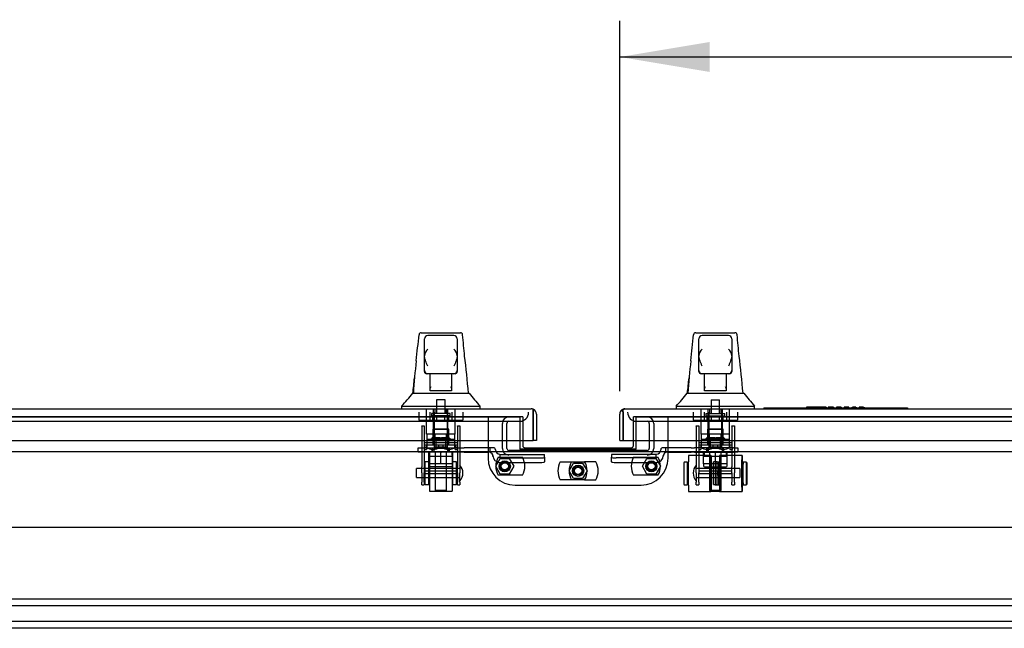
# Model space of a CAD drawing. Header units: inches. Extents: x 2 to 538, y -2 to 358.
# Tile 3 of 24: x 134 to 161, y 71 to 88. Entities that reach past the tile are written whole.
import ezdxf
from ezdxf.enums import TextEntityAlignment as Align
from ezdxf.lldxf.tags import DXFTag

# ---------------------------------------------------------------- set-up
doc = ezdxf.new("R2010")
doc.units = ezdxf.units.IN
doc.header["$MEASUREMENT"] = 0
for name, color, linetype in [('COM50570', 7, 'Continuous'), ('COM70096', 7, 'Continuous'), ('COM70108-4', 7, 'Continuous'), ('COM70219', 7, 'Continuous'), ('COM70738-2', 7, 'Continuous'), ('COM70838', 7, 'Continuous'), ('COM70839-4', 7, 'Continuous'), ('COM71153-4', 7, 'Continuous'), ('COM71154-4', 7, 'Continuous'), ('COM71156-4', 7, 'Continuous'), ('Default', 7, 'Continuous'), ('GSK86006', 7, 'Continuous'), ('HAN13064', 7, 'Continuous'), ('HAN13064_NUT', 7, 'Continuous'), ('HAN13064_SCREW', 7, 'Continuous'), ('HAN_NUT', 7, 'Continuous'), ('LAB20183', 7, 'Continuous'), ('NTS16540', 7, 'Continuous'), ('NTS18147', 7, 'Continuous'), ('ROL87452', 7, 'Continuous'), ('RVT17786', 7, 'Continuous'), ('RVT19000', 7, 'Continuous'), ('SCC180005', 7, 'Continuous'), ('SPC87322', 7, 'Continuous'), ('STD26265', 7, 'Continuous'), ('WAF25376', 7, 'Continuous'), ('WAM30038', 7, 'Continuous')]:
    doc.layers.add(name, color=color, linetype=linetype)
doc.styles.add('SEACAD_Times_New_Roman', font='times.ttf')
tags = doc.linetypes.add('CENTER2', pattern=[1.125, 0.75, -0.125, 0.125, -0.125]).pattern_tags.tags
tags[10:11] = [DXFTag(74, 4), DXFTag(75, 0), DXFTag(340, '0'), DXFTag(46, 0.0), DXFTag(50, 0.0), DXFTag(44, 0.0), DXFTag(45, 0.0)]
tags[8:9] = [DXFTag(74, 4), DXFTag(75, 0), DXFTag(340, '0'), DXFTag(46, 0.0), DXFTag(50, 0.0), DXFTag(44, 0.0), DXFTag(45, 0.0)]
tags[6:7] = [DXFTag(74, 4), DXFTag(75, 0), DXFTag(340, '0'), DXFTag(46, 0.0), DXFTag(50, 0.0), DXFTag(44, 0.0), DXFTag(45, 0.0)]
tags[4:5] = [DXFTag(74, 4), DXFTag(75, 0), DXFTag(340, '0'), DXFTag(46, 0.0), DXFTag(50, 0.0), DXFTag(44, 0.0), DXFTag(45, 0.0)]
tags = doc.linetypes.add('HIDDEN2', pattern=[0.1875, 0.125, -0.0625]).pattern_tags.tags
tags[6:7] = [DXFTag(74, 4), DXFTag(75, 0), DXFTag(340, '0'), DXFTag(46, 0.0), DXFTag(50, 0.0), DXFTag(44, 0.0), DXFTag(45, 0.0)]
tags[4:5] = [DXFTag(74, 4), DXFTag(75, 0), DXFTag(340, '0'), DXFTag(46, 0.0), DXFTag(50, 0.0), DXFTag(44, 0.0), DXFTag(45, 0.0)]
doc.dimstyles.new('HAMMOND_(STH_-_540x360)', dxfattribs={"dimtxt": 2, "dimasz": 2.5, "dimexe": 1, "dimexo": 1, "dimgap": 0.5, "dimtad": 0, "dimtih": 1, "dimtoh": 1, "dimzin": 0, "dimdsep": 46, "dimtxsty": 'SEACAD_Times_New_Roman', "dimblk1": '_SE_FILLED', "dimblk2": '_SE_FILLED', "dimsah": 1, "dimcen": 1, "dimadec": 0, "dimazin": 0, "dimtfac": 0.8, "dimtofl": 0, "dimtmove": 0, "dimatfit": 3, "dimfxl": 1, "dimtolj": 1, "dimtzin": 0, "dimarcsym": 0})

# ---------------------------------------------------------------- blocks, each defined once
blk = doc.blocks.new('SEANNOT_GROUP6')
at = {"layer": 'Default', "color": 7, "linetype": 'CENTER2'}
blk.add_line((115.461, 74.288), (183.472, 74.288), dxfattribs=at)
blk = doc.blocks.new('SE1')
at = {"layer": 'COM50570', "color": 7, "linetype": 'HIDDEN2'}
for p, q in [((182.965, 72.288), (115.965, 72.288)), ((182.965, 72.1), (115.965, 72.1)), ((182.965, 71.663), (115.965, 71.663)), ((182.965, 71.475), (115.965, 71.475))]:
    blk.add_line(p, q, dxfattribs=at)
at = {"layer": 'COM70096', "color": 7, "linetype": 'HIDDEN2'}
for p, q in [((146.966, 77.35), (146.966, 76.201)), ((147.929, 77.35), (147.849, 77.35)), ((147.929, 77.35), (147.929, 76.695)), ((151.083, 77.35), (151.003, 77.35)), ((151.003, 76.695), (151.003, 77.35)), ((151.966, 76.201), (151.966, 77.35)), ((147.716, 75.451), (151.216, 75.451))]:
    blk.add_line(p, q, dxfattribs=at)
at = {"layer": 'COM70096', "color": 7, "linetype": 'Continuous'}
for p, q in [((147.929, 76.695), (147.929, 76.553)), ((151.003, 76.553), (151.003, 76.695)), ((147.989, 76.493), (150.943, 76.493))]:
    blk.add_line(p, q, dxfattribs=at)
at = {"layer": 'COM70096', "color": 7, "linetype": 'HIDDEN2'}
for centre in [(147.429, 75.975), (151.503, 75.975), (149.466, 75.85)]:
    blk.add_circle(centre, 0.156, dxfattribs=at)
at = {"layer": 'COM70096', "color": 7, "linetype": 'Continuous'}
for centre, start, end in [((147.989, 76.553), 180, 270), ((150.943, 76.553), 270, 0)]:
    blk.add_arc(centre, 0.06, start, end, dxfattribs=at)
at = {"layer": 'COM70096', "color": 7, "linetype": 'HIDDEN2'}
for centre, start, end in [((147.716, 76.201), 180, 270), ((151.216, 76.201), 270, 0)]:
    blk.add_arc(centre, 0.75, start, end, dxfattribs=at)
at = {"layer": 'COM70108-4', "color": 7, "linetype": 'HIDDEN2'}
for p, q in [((147.849, 77.352), (114.81, 77.352)), ((147.849, 77.352), (147.849, 77.35)), ((151.083, 77.35), (151.083, 77.352)), ((184.123, 77.352), (151.083, 77.352)), ((147.849, 76.458), (147.849, 76.451)), ((147.849, 76.451), (151.083, 76.451)), ((151.083, 76.451), (151.083, 76.458))]:
    blk.add_line(p, q, dxfattribs=at)
at = {"layer": 'COM70219', "color": 7, "linetype": 'HIDDEN2'}
for p, q in [((115.03, 77.225), (147.59, 77.225)), ((147.59, 77.225), (147.84, 77.225)), ((151.093, 77.225), (151.343, 77.225)), ((151.343, 77.225), (183.903, 77.225))]:
    blk.add_line(p, q, dxfattribs=at)
for centre, start, end in [((147.84, 77.475), 270, 0), ((151.093, 77.475), 180, 270)]:
    blk.add_arc(centre, 0.25, start, end, dxfattribs=at)
at = {"layer": 'COM70738-2', "color": 7, "linetype": 'HIDDEN2'}
for p, q in [((147.362, 76.473), (147.362, 77.165)), ((147.487, 76.473), (147.487, 77.165)), ((147.84, 77.225), (147.929, 77.225)), ((151.003, 77.225), (151.093, 77.225)), ((151.445, 77.165), (151.445, 76.473)), ((151.57, 77.165), (151.57, 76.473)), ((151.385, 76.413), (147.547, 76.413))]:
    blk.add_line(p, q, dxfattribs=at)
for centre, radius, start, end in [((147.547, 77.165), 0.185, 90, 180), ((147.547, 77.165), 0.06, 90, 180), ((151.385, 77.165), 0.185, 0, 90), ((151.385, 77.165), 0.06, 0, 90), ((147.547, 76.473), 0.185, 180, 270), ((147.547, 76.473), 0.06, 180, 270), ((151.385, 76.473), 0.06, 270, 0), ((151.385, 76.473), 0.185, 270, 0)]:
    blk.add_arc(centre, radius, start, end, dxfattribs=at)
at = {"layer": 'COM70838', "color": 7, "linetype": 'HIDDEN2'}
for p, q in [((145.028, 76.368), (145.028, 76.493)), ((145.028, 76.493), (145.153, 76.493)), ((145.153, 76.368), (145.028, 76.368)), ((145.153, 76.493), (146.208, 76.493)), ((145.635, 76.368), (145.153, 76.368)), ((146.208, 76.368), (145.67, 76.368)), ((146.208, 76.493), (146.297, 76.493)), ((146.297, 76.368), (146.208, 76.368)), ((147.01, 76.493), (146.297, 76.493)), ((146.297, 76.368), (146.983, 76.368)), ((147.108, 76.493), (147.01, 76.493)), ((147.01, 76.493), (147.01, 76.365)), ((147.168, 76.435), (147.168, 76.433)), ((151.765, 76.433), (151.765, 76.435)), ((151.895, 76.493), (151.825, 76.493)), ((151.895, 76.493), (151.895, 76.354)), ((152.608, 76.493), (151.895, 76.493)), ((151.95, 76.368), (152.608, 76.368)), ((152.608, 76.493), (152.697, 76.493)), ((152.697, 76.368), (152.608, 76.368)), ((153.78, 76.493), (152.697, 76.493)), ((152.697, 76.368), (153.262, 76.368)), ((153.297, 76.368), (153.78, 76.368)), ((153.78, 76.493), (153.905, 76.493)), ((153.905, 76.368), (153.78, 76.368)), ((153.905, 76.493), (153.905, 76.368)), ((147.1, 76.251), (147.1, 76.274)), ((147.293, 76.31), (147.293, 76.207)), ((147.293, 76.307), (148.538, 76.307)), ((147.293, 76.207), (148.413, 76.207)), ((147.293, 76.081), (148.413, 76.081)), ((148.538, 76.226), (148.538, 76.307)), ((148.538, 76.226), (148.538, 76.099)), ((151.64, 76.307), (150.395, 76.307)), ((150.395, 76.307), (150.395, 76.226)), ((150.395, 76.099), (150.395, 76.226)), ((151.64, 76.207), (150.52, 76.207)), ((150.52, 76.081), (151.64, 76.081)), ((151.64, 76.207), (151.64, 76.31)), ((151.833, 76.274), (151.833, 76.251))]:
    blk.add_line(p, q, dxfattribs=at)
for centre, radius, start, end in [((146.983, 76.251), 0.117, 76.4554, 90), ((146.983, 76.251), 0.117, 0, 76.4554), ((147.108, 76.433), 0.06, 0, 90), ((147.293, 76.435), 0.125, 180, 270), ((151.64, 76.435), 0.125, 270, 0), ((151.825, 76.433), 0.06, 90, 180), ((151.95, 76.251), 0.117, 118.0398, 180), ((151.95, 76.251), 0.117, 90, 118.0398), ((147.293, 76.274), 0.193, 180, 270), ((151.64, 76.274), 0.193, 270, 0)]:
    blk.add_arc(centre, radius, start, end, dxfattribs=at)
for centre, major_axis, start_param, end_param in [((148.413, 76.226), (-0.125, 0), 1.570796, 3.141593), ((148.413, 76.099), (0.125, 0), 4.712389, 6.283185), ((150.52, 76.226), (-0.125, 0), 0, 1.570796), ((150.52, 76.099), (0.125, 0), 3.141593, 4.712389)]:
    blk.add_ellipse(centre, major_axis=major_axis, ratio=0.145455, start_param=start_param, end_param=end_param, dxfattribs=at)
at = {"layer": 'COM70839-4', "color": 7, "linetype": 'HIDDEN2'}
for p, q in [((145.122, 77.099), (145.192, 77.099)), ((145.122, 77.09), (145.122, 77.099)), ((145.122, 77.09), (145.122, 75.959)), ((145.192, 77.099), (145.192, 77.09)), ((145.192, 77.09), (145.192, 75.959)), ((146.114, 77.099), (146.184, 77.099)), ((146.114, 77.09), (146.114, 77.099)), ((146.114, 77.09), (146.114, 75.959)), ((146.184, 77.099), (146.184, 77.09)), ((146.184, 77.09), (146.184, 75.959)), ((152.749, 77.099), (152.819, 77.099)), ((152.749, 77.09), (152.749, 77.099)), ((152.749, 77.09), (152.749, 75.959)), ((152.819, 77.099), (152.819, 77.09)), ((152.819, 77.09), (152.819, 75.959)), ((153.741, 77.099), (153.811, 77.099)), ((153.741, 77.09), (153.741, 77.099)), ((153.741, 77.09), (153.741, 75.959)), ((153.811, 77.099), (153.811, 77.09)), ((153.811, 77.09), (153.811, 75.959)), ((145.192, 76.638), (146.114, 76.638)), ((152.819, 76.638), (153.741, 76.638)), ((145.122, 75.796), (145.122, 75.959)), ((145.122, 75.796), (145.122, 75.536)), ((145.192, 75.959), (145.192, 75.796)), ((146.114, 75.844), (145.192, 75.844)), ((145.192, 75.536), (145.192, 75.796)), ((145.192, 75.779), (146.114, 75.779)), ((146.114, 75.796), (146.114, 75.959)), ((146.114, 75.796), (146.114, 75.536)), ((146.184, 75.959), (146.184, 75.796)), ((146.184, 75.536), (146.184, 75.796)), ((152.749, 75.796), (152.749, 75.959)), ((152.749, 75.796), (152.749, 75.536)), ((152.819, 75.959), (152.819, 75.796)), ((153.741, 75.844), (152.819, 75.844)), ((152.819, 75.536), (152.819, 75.796)), ((152.819, 75.779), (153.741, 75.779)), ((153.741, 75.796), (153.741, 75.959)), ((153.741, 75.796), (153.741, 75.536)), ((153.811, 75.959), (153.811, 75.796)), ((153.811, 75.536), (153.811, 75.796)), ((145.122, 75.459), (145.122, 75.536)), ((145.192, 75.536), (145.192, 75.459)), ((146.114, 75.459), (146.114, 75.536)), ((146.184, 75.536), (146.184, 75.459)), ((152.749, 75.459), (152.749, 75.536)), ((152.819, 75.536), (152.819, 75.459)), ((153.741, 75.459), (153.741, 75.536)), ((153.811, 75.536), (153.811, 75.459)), ((145.122, 75.459), (145.192, 75.459)), ((146.114, 75.459), (146.184, 75.459)), ((152.749, 75.459), (152.819, 75.459)), ((153.741, 75.459), (153.811, 75.459))]:
    blk.add_line(p, q, dxfattribs=at)
at = {"layer": 'COM71153-4', "color": 7, "linetype": 'Continuous'}
for p, q in [((114.453, 77.57), (148.167, 77.57)), ((148.215, 77.427), (148.215, 77.562)), ((148.215, 77.562), (148.215, 77.427)), ((148.215, 76.695), (148.215, 77.427)), ((148.215, 77.427), (148.215, 76.695)), ((148.31, 77.427), (148.31, 76.695)), ((114.405, 76.695), (148.215, 76.695)), ((148.31, 76.695), (148.215, 76.695))]:
    blk.add_line(p, q, dxfattribs=at)
for start, end in [(70.3871, 90), (0, 70.3871)]:
    blk.add_arc((148.167, 77.427), 0.143, start, end, dxfattribs=at)
blk.add_ellipse((148.167, 77.427), major_axis=(0, -0.143), ratio=0.99836, start_param=2.799282, end_param=3.141593, dxfattribs=at)
at = {"layer": 'COM71154-4', "color": 7, "linetype": 'Continuous'}
for p, q in [((150.623, 76.695), (150.623, 77.427)), ((150.718, 77.49), (150.679, 77.541)), ((150.718, 77.427), (150.718, 77.541)), ((150.718, 77.49), (150.718, 77.427)), ((150.718, 77.427), (150.718, 76.695)), ((150.718, 77.427), (150.718, 77.427)), ((150.718, 76.695), (150.718, 77.427)), ((150.766, 77.57), (150.765, 77.57)), ((150.766, 77.57), (184.48, 77.57)), ((150.766, 77.57), (150.766, 77.57)), ((150.623, 76.695), (150.718, 76.695)), ((150.718, 76.695), (184.528, 76.695))]:
    blk.add_line(p, q, dxfattribs=at)
for start, end in [(127.5036, 180), (90.1561, 127.5036), (90, 90.0762)]:
    blk.add_arc((150.766, 77.427), 0.143, start, end, dxfattribs=at)
blk.add_open_spline([(150.718, 77.541), (150.726, 77.55), (150.734, 77.557), (150.746, 77.565), (150.75, 77.567), (150.758, 77.569), (150.762, 77.57), (150.766, 77.57)], degree=3, knots=[0, 0, 0, 0, 0.5, 0.5, 0.75, 0.75, 1, 1, 1, 1], dxfattribs=at)
at = {"layer": 'COM71156-4', "color": 7, "linetype": 'HIDDEN2'}
for p, q in [((114.81, 77.35), (147.849, 77.35)), ((147.849, 77.35), (147.849, 76.695)), ((151.083, 76.695), (151.083, 77.35)), ((151.083, 77.35), (184.123, 77.35))]:
    blk.add_line(p, q, dxfattribs=at)
at = {"layer": 'COM71156-4', "color": 7, "linetype": 'Continuous'}
for p, q in [((147.849, 76.695), (147.849, 76.458)), ((151.083, 76.458), (151.083, 76.695)), ((123.435, 76.383), (175.498, 76.383)), ((147.849, 76.458), (151.083, 76.458))]:
    blk.add_line(p, q, dxfattribs=at)
at = {"layer": 'GSK86006', "color": 7, "linetype": 'HIDDEN2'}
for centre in [(147.429, 75.975), (151.503, 75.975), (149.466, 75.85)]:
    blk.add_circle(centre, 0.125, dxfattribs=at)
at = {"layer": 'HAN13064', "color": 7, "linetype": 'Continuous'}
for p, q in [((145.047, 79.63), (145.047, 79.631)), ((145.107, 79.685), (146.198, 79.685)), ((146.258, 79.631), (146.258, 79.629)), ((152.674, 79.63), (152.674, 79.631)), ((152.734, 79.685), (153.825, 79.685)), ((153.885, 79.631), (153.885, 79.629)), ((145.198, 79.042), (145.198, 79.515)), ((146.018, 79.605), (145.288, 79.605)), ((146.108, 79.515), (146.108, 79.042)), ((152.825, 79.042), (152.825, 79.515)), ((153.645, 79.605), (152.915, 79.605)), ((153.735, 79.515), (153.735, 79.042)), ((145.198, 78.635), (145.198, 79.042)), ((146.108, 79.042), (146.108, 78.635)), ((152.825, 78.635), (152.825, 79.042)), ((153.735, 79.042), (153.735, 78.635)), ((145.198, 78.605), (145.198, 78.635)), ((145.288, 78.545), (145.258, 78.545)), ((146.018, 78.545), (145.288, 78.545)), ((145.353, 78.114), (145.353, 78.545)), ((145.953, 78.545), (145.953, 78.114)), ((146.048, 78.545), (146.018, 78.545)), ((146.108, 78.635), (146.108, 78.605)), ((152.825, 78.605), (152.825, 78.635)), ((152.915, 78.545), (152.885, 78.545)), ((153.645, 78.545), (152.915, 78.545)), ((152.98, 78.114), (152.98, 78.545)), ((153.58, 78.545), (153.58, 78.114)), ((153.675, 78.545), (153.645, 78.545)), ((153.735, 78.635), (153.735, 78.605)), ((144.874, 78.005), (145.073, 78.005)), ((145.073, 78.005), (145.186, 78.005)), ((145.186, 78.005), (145.394, 78.005)), ((145.353, 78.074), (145.353, 78.114)), ((145.568, 78.07), (145.383, 78.07)), ((145.394, 78.005), (145.462, 78.005)), ((145.462, 78.005), (145.553, 78.005)), ((145.553, 78.005), (145.594, 78.005)), ((145.738, 78.07), (145.568, 78.07)), ((145.594, 78.005), (145.712, 78.005)), ((145.712, 78.005), (146.01, 78.005)), ((145.923, 78.07), (145.738, 78.07)), ((145.953, 78.114), (145.953, 78.074)), ((146.01, 78.005), (146.12, 78.005)), ((146.12, 78.005), (146.443, 78.005)), ((152.501, 78.005), (152.7, 78.005)), ((152.7, 78.005), (152.813, 78.005)), ((152.813, 78.005), (153.021, 78.005)), ((152.98, 78.074), (152.98, 78.114)), ((153.195, 78.07), (153.01, 78.07)), ((153.021, 78.005), (153.089, 78.005)), ((153.089, 78.005), (153.18, 78.005)), ((153.18, 78.005), (153.221, 78.005)), ((153.365, 78.07), (153.195, 78.07)), ((153.221, 78.005), (153.339, 78.005)), ((153.339, 78.005), (153.637, 78.005)), ((153.55, 78.07), (153.365, 78.07)), ((153.58, 78.114), (153.58, 78.074)), ((153.637, 78.005), (153.747, 78.005)), ((153.747, 78.005), (154.07, 78.005)), ((144.563, 77.653), (144.563, 77.57)), ((144.563, 77.65), (144.914, 77.65)), ((144.914, 77.65), (145.147, 77.65)), ((145.147, 77.65), (145.594, 77.65)), ((145.594, 77.65), (145.712, 77.65)), ((145.712, 77.65), (145.763, 77.65)), ((145.763, 77.65), (145.911, 77.65)), ((145.911, 77.65), (146.391, 77.65)), ((146.391, 77.65), (146.743, 77.65)), ((146.743, 77.57), (146.743, 77.653)), ((152.19, 77.653), (152.19, 77.57)), ((152.19, 77.65), (152.541, 77.65)), ((152.541, 77.65), (152.774, 77.65)), ((152.774, 77.65), (153.221, 77.65)), ((153.221, 77.65), (153.339, 77.65)), ((153.339, 77.65), (153.39, 77.65)), ((153.39, 77.65), (153.538, 77.65)), ((153.538, 77.65), (154.018, 77.65)), ((154.018, 77.65), (154.37, 77.65)), ((154.37, 77.57), (154.37, 77.653))]:
    blk.add_line(p, q, dxfattribs=at)
at = {"layer": 'HAN13064', "color": 7, "linetype": 'HIDDEN2'}
for p, q in [((145.257, 76.868), (145.257, 77.57)), ((145.453, 76.868), (145.453, 77.57)), ((145.49, 77.57), (145.49, 77.445)), ((145.815, 77.445), (145.815, 77.57)), ((145.852, 76.868), (145.852, 77.57)), ((146.048, 76.868), (146.048, 77.57)), ((152.884, 76.868), (152.884, 77.57)), ((153.08, 76.868), (153.08, 77.57)), ((153.117, 77.57), (153.117, 77.445)), ((153.442, 77.445), (153.442, 77.57)), ((153.479, 76.868), (153.479, 77.57)), ((153.675, 76.868), (153.675, 77.57)), ((145.453, 76.868), (145.257, 76.868)), ((145.852, 76.868), (145.453, 76.868)), ((145.493, 76.743), (145.493, 76.868)), ((145.653, 76.743), (145.493, 76.743)), ((145.813, 76.743), (145.653, 76.743)), ((145.813, 76.743), (145.813, 76.868)), ((146.048, 76.868), (145.852, 76.868)), ((153.08, 76.868), (152.884, 76.868)), ((153.479, 76.868), (153.08, 76.868)), ((153.12, 76.743), (153.12, 76.868)), ((153.28, 76.743), (153.12, 76.743)), ((153.44, 76.743), (153.28, 76.743)), ((153.44, 76.743), (153.44, 76.868)), ((153.675, 76.868), (153.479, 76.868)), ((145.493, 76.368), (145.493, 75.317)), ((145.813, 75.317), (145.813, 76.368)), ((153.12, 76.368), (153.12, 75.317)), ((153.44, 75.317), (153.44, 76.368)), ((145.493, 75.317), (145.813, 75.317)), ((145.493, 75.317), (145.523, 75.287)), ((145.783, 75.287), (145.523, 75.287)), ((145.783, 75.287), (145.813, 75.317)), ((153.12, 75.317), (153.44, 75.317)), ((153.12, 75.317), (153.15, 75.287)), ((153.15, 75.287), (153.41, 75.287)), ((153.41, 75.287), (153.44, 75.317))]:
    blk.add_line(p, q, dxfattribs=at)
at = {"layer": 'HAN13064', "color": 7, "linetype": 'Continuous'}
for centre, radius, start, end in [((145.107, 79.625), 0.06, 89.9925, 174.0071), ((146.198, 79.625), 0.06, 5.5758, 90.0089), ((152.734, 79.625), 0.06, 89.9925, 174.0071), ((153.825, 79.625), 0.06, 5.5758, 90.0089), ((145.288, 79.515), 0.09, 90, 180), ((146.018, 79.515), 0.09, 0, 90), ((152.915, 79.515), 0.09, 90, 180), ((153.645, 79.515), 0.09, 0, 90), ((145.457, 79.034), 0.259, 130.7149, 177.9019), ((145.849, 79.034), 0.259, 2.0981, 49.2851), ((153.084, 79.034), 0.259, 130.7149, 177.9019), ((153.476, 79.034), 0.259, 2.0981, 49.2851), ((160.788, 77.008), 15.93, 173.1476, 176.4108), ((145.239, 79.042), 0.0411, 178.3464, 179.9974), ((146.067, 79.042), 0.0411, 0.0026, 1.6536), ((84.398, 71.961), 62.32, 5.56591, 6.52159), ((168.415, 77.008), 15.93, 173.1476, 176.4108), ((152.866, 79.042), 0.0411, 178.3464, 179.9974), ((153.694, 79.042), 0.0411, 0.0026, 1.6536), ((92.025, 71.961), 62.32, 5.56591, 6.52159), ((145.288, 78.635), 0.09, 180, 270), ((145.258, 78.605), 0.06, 180, 270), ((146.018, 78.635), 0.09, 270, 0), ((146.048, 78.605), 0.06, 270, 0), ((152.915, 78.635), 0.09, 180, 270), ((152.885, 78.605), 0.06, 180, 270), ((153.645, 78.635), 0.09, 270, 0), ((153.675, 78.605), 0.06, 270, 0), ((140.771, 81.282), 5.251, 316.2334, 321.3827), ((158.858, 88.194), 16.062, 219.3746, 221.0327), ((148.398, 81.282), 5.251, 316.2334, 321.3827), ((166.485, 88.194), 16.062, 219.3746, 221.0327)]:
    blk.add_arc(centre, radius, start, end, dxfattribs=at)
for points in [[(144.972, 78.908), (144.997, 79.149), (145.022, 79.389), (145.047, 79.63)], [(146.315, 79.039), (146.296, 79.235), (146.277, 79.432), (146.258, 79.629)], [(152.599, 78.908), (152.624, 79.149), (152.649, 79.389), (152.674, 79.63)], [(153.942, 79.039), (153.923, 79.235), (153.904, 79.432), (153.885, 79.629)], [(144.877, 78.005), (144.892, 78.148), (144.907, 78.291), (144.922, 78.433)], [(152.504, 78.005), (152.519, 78.148), (152.534, 78.291), (152.549, 78.433)]]:
    blk.add_open_spline(points, degree=3, dxfattribs=at)
for points, knots in [([(145.288, 78.76), (145.283, 78.772), (145.277, 78.784), (145.267, 78.809), (145.262, 78.821), (145.247, 78.857), (145.238, 78.881), (145.225, 78.917), (145.221, 78.929), (145.214, 78.952), (145.211, 78.964), (145.202, 78.999), (145.198, 79.022), (145.198, 79.044)], [0, 0, 0, 0, 0.125, 0.125, 0.25, 0.25, 0.5, 0.5, 0.625, 0.625, 0.75, 0.75, 1, 1, 1, 1]), ([(146.108, 79.044), (146.107, 79.022), (146.104, 78.999), (146.095, 78.964), (146.092, 78.952), (146.084, 78.929), (146.08, 78.917), (146.068, 78.881), (146.058, 78.857), (146.043, 78.821), (146.038, 78.809), (146.028, 78.784), (146.023, 78.772), (146.018, 78.76)], [0, 0, 0, 0, 0.25, 0.25, 0.375, 0.375, 0.5, 0.5, 0.75, 0.75, 0.875, 0.875, 1, 1, 1, 1]), ([(152.915, 78.76), (152.91, 78.772), (152.904, 78.784), (152.894, 78.809), (152.889, 78.821), (152.874, 78.857), (152.865, 78.881), (152.852, 78.917), (152.848, 78.929), (152.841, 78.952), (152.838, 78.964), (152.829, 78.999), (152.825, 79.022), (152.825, 79.044)], [0, 0, 0, 0, 0.125, 0.125, 0.25, 0.25, 0.5, 0.5, 0.625, 0.625, 0.75, 0.75, 1, 1, 1, 1]), ([(153.735, 79.044), (153.734, 79.022), (153.731, 78.999), (153.722, 78.964), (153.719, 78.952), (153.711, 78.929), (153.707, 78.917), (153.695, 78.881), (153.685, 78.857), (153.67, 78.821), (153.665, 78.809), (153.655, 78.784), (153.65, 78.772), (153.645, 78.76)], [0, 0, 0, 0, 0.25, 0.25, 0.375, 0.375, 0.5, 0.5, 0.75, 0.75, 0.875, 0.875, 1, 1, 1, 1]), ([(145.353, 78.114), (145.353, 78.12), (145.354, 78.126), (145.358, 78.139), (145.36, 78.146), (145.369, 78.167), (145.376, 78.181), (145.383, 78.195)], [0, 0, 0, 0, 0.25, 0.25, 0.5, 0.5, 1, 1, 1, 1]), ([(145.383, 78.07), (145.379, 78.07), (145.375, 78.07), (145.368, 78.07), (145.364, 78.07), (145.359, 78.071), (145.356, 78.071), (145.354, 78.072), (145.353, 78.073), (145.353, 78.074)], [0, 0, 0, 0, 0.25, 0.25, 0.5, 0.5, 0.75, 0.75, 1, 1, 1, 1]), ([(145.923, 78.195), (145.93, 78.181), (145.937, 78.167), (145.945, 78.146), (145.948, 78.139), (145.952, 78.126), (145.953, 78.12), (145.953, 78.114)], [0, 0, 0, 0, 0.5, 0.5, 0.75, 0.75, 1, 1, 1, 1]), ([(145.953, 78.074), (145.953, 78.073), (145.952, 78.072), (145.949, 78.071), (145.947, 78.071), (145.939, 78.07), (145.931, 78.07), (145.923, 78.07)], [0, 0, 0, 0, 0.25, 0.25, 0.5, 0.5, 1, 1, 1, 1]), ([(152.98, 78.114), (152.98, 78.12), (152.981, 78.126), (152.985, 78.139), (152.987, 78.146), (152.996, 78.167), (153.003, 78.181), (153.01, 78.195)], [0, 0, 0, 0, 0.25, 0.25, 0.5, 0.5, 1, 1, 1, 1]), ([(153.01, 78.07), (153.006, 78.07), (153.002, 78.07), (152.995, 78.07), (152.991, 78.07), (152.986, 78.071), (152.983, 78.071), (152.981, 78.072), (152.98, 78.073), (152.98, 78.074)], [0, 0, 0, 0, 0.25, 0.25, 0.5, 0.5, 0.75, 0.75, 1, 1, 1, 1]), ([(153.55, 78.195), (153.557, 78.181), (153.564, 78.167), (153.572, 78.146), (153.575, 78.139), (153.579, 78.126), (153.58, 78.12), (153.58, 78.114)], [0, 0, 0, 0, 0.5, 0.5, 0.75, 0.75, 1, 1, 1, 1]), ([(153.58, 78.074), (153.58, 78.073), (153.579, 78.072), (153.576, 78.071), (153.574, 78.071), (153.566, 78.07), (153.558, 78.07), (153.55, 78.07)], [0, 0, 0, 0, 0.25, 0.25, 0.5, 0.5, 1, 1, 1, 1])]:
    blk.add_open_spline(points, degree=3, knots=knots, dxfattribs=at)
at = {"layer": 'HAN13064_NUT', "color": 7, "linetype": 'HIDDEN2'}
for p, q in [((145.32, 76.043), (145.32, 76.368)), ((145.653, 76.043), (145.653, 76.368)), ((145.985, 76.043), (145.985, 76.368)), ((152.947, 76.043), (152.947, 76.368)), ((153.28, 76.043), (153.28, 76.368)), ((153.612, 76.043), (153.612, 76.368)), ((145.487, 76.043), (145.32, 76.043)), ((145.32, 76.043), (145.32, 75.993)), ((145.955, 75.963), (145.35, 75.963)), ((145.653, 76.043), (145.487, 76.043)), ((145.819, 76.043), (145.653, 76.043)), ((145.985, 76.043), (145.819, 76.043)), ((145.985, 75.993), (145.985, 76.043)), ((153.114, 76.043), (152.947, 76.043)), ((152.947, 76.043), (152.947, 75.993)), ((152.977, 75.963), (153.582, 75.963)), ((153.28, 76.043), (153.114, 76.043)), ((153.446, 76.043), (153.28, 76.043)), ((153.612, 76.043), (153.446, 76.043)), ((153.612, 75.993), (153.612, 76.043))]:
    blk.add_line(p, q, dxfattribs=at)
for centre, start, end in [((145.35, 75.993), 180, 270), ((145.955, 75.993), 270, 0), ((152.977, 75.993), 180, 270), ((153.582, 75.993), 270, 0)]:
    blk.add_arc(centre, 0.03, start, end, dxfattribs=at)
at = {"layer": 'HAN13064_SCREW', "color": 7, "linetype": 'HIDDEN2'}
for p, q in [((145.769, 77.82), (145.537, 77.82)), ((145.537, 77.82), (145.537, 77.445)), ((145.769, 77.445), (145.769, 77.82)), ((153.164, 77.82), (153.396, 77.82)), ((153.164, 77.82), (153.164, 77.445)), ((153.396, 77.445), (153.396, 77.82)), ((145.915, 77.445), (145.39, 77.445)), ((145.39, 77.445), (145.39, 77.375)), ((145.915, 77.375), (145.915, 77.445)), ((153.017, 77.445), (153.542, 77.445)), ((153.017, 77.445), (153.017, 77.375)), ((153.542, 77.375), (153.542, 77.445)), ((145.915, 77.375), (145.39, 77.375)), ((145.43, 77.238), (145.43, 77.375)), ((145.43, 77.238), (145.542, 77.238)), ((145.542, 77.238), (145.542, 77.375)), ((145.542, 77.238), (145.764, 77.238)), ((145.764, 77.238), (145.764, 77.375)), ((145.764, 77.238), (145.875, 77.238)), ((145.875, 77.238), (145.875, 77.375)), ((153.017, 77.375), (153.542, 77.375)), ((153.057, 77.238), (153.057, 77.375)), ((153.057, 77.238), (153.169, 77.238)), ((153.169, 77.238), (153.169, 77.375)), ((153.169, 77.238), (153.391, 77.238)), ((153.391, 77.238), (153.391, 77.375)), ((153.391, 77.238), (153.502, 77.238)), ((153.502, 77.238), (153.502, 77.375))]:
    blk.add_line(p, q, dxfattribs=at)
at = {"layer": 'HAN_NUT', "color": 7, "linetype": 'HIDDEN2'}
for p, q in [((145.041, 77.475), (145.041, 77.26)), ((145.347, 77.475), (145.347, 77.26)), ((145.959, 77.475), (145.959, 77.26)), ((146.265, 77.475), (146.265, 77.26)), ((152.668, 77.475), (152.668, 77.26)), ((152.974, 77.475), (152.974, 77.26)), ((153.586, 77.475), (153.586, 77.26)), ((153.892, 77.475), (153.892, 77.26)), ((145.041, 77.26), (145.347, 77.26)), ((145.347, 77.26), (145.959, 77.26)), ((145.959, 77.26), (146.265, 77.26)), ((152.668, 77.26), (152.974, 77.26)), ((152.974, 77.26), (153.586, 77.26)), ((153.586, 77.26), (153.892, 77.26))]:
    blk.add_line(p, q, dxfattribs=at)
at = {"layer": 'LAB20183', "color": 7, "linetype": 'Continuous'}
for p, q in [((154.623, 77.6), (154.998, 77.6)), ((154.623, 77.6), (154.623, 77.57)), ((154.998, 77.6), (158.248, 77.6)), ((155.813, 77.617), (155.813, 77.6)), ((155.823, 77.615), (155.815, 77.615)), ((155.985, 77.615), (155.823, 77.615)), ((155.917, 77.615), (155.917, 77.617)), ((155.985, 77.615), (155.985, 77.6)), ((155.999, 77.617), (155.999, 77.6)), ((156.009, 77.615), (156.001, 77.615)), ((156.034, 77.615), (156.009, 77.615)), ((156.04, 77.615), (156.034, 77.615)), ((156.048, 77.615), (156.04, 77.615)), ((156.04, 77.615), (156.04, 77.6)), ((156.131, 77.615), (156.048, 77.615)), ((156.048, 77.615), (156.048, 77.6)), ((156.14, 77.615), (156.131, 77.615)), ((156.131, 77.615), (156.131, 77.6)), ((156.146, 77.615), (156.14, 77.615)), ((156.14, 77.615), (156.14, 77.6)), ((156.171, 77.615), (156.146, 77.615)), ((156.18, 77.615), (156.171, 77.615)), ((156.18, 77.615), (156.18, 77.6)), ((156.189, 77.617), (156.189, 77.6)), ((156.199, 77.615), (156.191, 77.615)), ((156.308, 77.615), (156.199, 77.615)), ((156.339, 77.615), (156.308, 77.615)), ((156.361, 77.615), (156.339, 77.615)), ((156.339, 77.615), (156.339, 77.6)), ((156.361, 77.615), (156.361, 77.6)), ((156.368, 77.6), (156.368, 77.617)), ((156.559, 77.615), (156.418, 77.615)), ((156.418, 77.615), (156.418, 77.6)), ((156.425, 77.617), (156.425, 77.615)), ((156.559, 77.615), (156.559, 77.617)), ((156.559, 77.615), (156.559, 77.6)), ((156.646, 77.615), (156.642, 77.615)), ((156.642, 77.615), (156.642, 77.6)), ((156.654, 77.615), (156.646, 77.615)), ((156.646, 77.615), (156.646, 77.6)), ((156.665, 77.615), (156.654, 77.615)), ((156.654, 77.615), (156.654, 77.6)), ((156.685, 77.615), (156.665, 77.615)), ((156.665, 77.615), (156.665, 77.6)), ((156.753, 77.615), (156.685, 77.615)), ((156.685, 77.615), (156.685, 77.6)), ((156.776, 77.615), (156.753, 77.615)), ((156.753, 77.615), (156.753, 77.6)), ((156.776, 77.615), (156.776, 77.6)), ((156.855, 77.617), (156.855, 77.6)), ((156.865, 77.615), (156.858, 77.615)), ((156.858, 77.615), (156.858, 77.6)), ((156.98, 77.615), (156.865, 77.615)), ((156.988, 77.615), (156.98, 77.615)), ((156.99, 77.6), (156.99, 77.617)), ((157.07, 77.617), (157.07, 77.6)), ((157.184, 77.615), (157.089, 77.615)), ((157.089, 77.615), (157.089, 77.6)), ((157.184, 77.615), (157.184, 77.6)), ((157.203, 77.6), (157.203, 77.617)), ((157.277, 77.617), (157.277, 77.6)), ((157.308, 77.615), (157.28, 77.615)), ((157.28, 77.615), (157.28, 77.6)), ((157.288, 77.617), (157.288, 77.615)), ((157.401, 77.615), (157.308, 77.615)), ((157.308, 77.615), (157.308, 77.6)), ((157.422, 77.6), (157.422, 77.617)), ((158.248, 77.6), (158.623, 77.6)), ((158.623, 77.6), (158.623, 77.57))]:
    blk.add_line(p, q, dxfattribs=at)
at = {"layer": 'NTS16540', "color": 7, "linetype": 'HIDDEN2'}
for p, q in [((147.246, 76.225), (147.922, 76.225)), ((148.973, 76.1), (149.649, 76.1)), ((149.959, 76.1), (149.649, 76.1)), ((151.01, 76.225), (151.686, 76.225)), ((147.922, 75.725), (147.246, 75.725)), ((149.649, 75.6), (148.973, 75.6)), ((149.649, 75.6), (149.959, 75.6)), ((151.686, 75.725), (151.01, 75.725))]:
    blk.add_line(p, q, dxfattribs=at)
for centre in [(147.429, 75.975), (151.503, 75.975), (149.466, 75.85)]:
    blk.add_circle(centre, 0.101, dxfattribs=at)
for centre, start, end in [((147.679, 75.975), 150, 210), ((147.489, 75.975), 330, 30), ((149.406, 75.85), 150, 210), ((149.716, 75.85), 150, 210), ((149.216, 75.85), 330, 30), ((149.526, 75.85), 330, 30), ((151.443, 75.975), 150, 210), ((151.253, 75.975), 330, 30)]:
    blk.add_arc(centre, 0.5, start, end, dxfattribs=at)
at = {"layer": 'NTS18147', "color": 7, "linetype": 'HIDDEN2'}
for p, q in [((145.433, 77.005), (145.873, 77.005)), ((145.433, 77.005), (145.433, 76.567)), ((145.873, 77.005), (145.433, 77.005)), ((145.433, 77.005), (145.433, 77.005)), ((145.873, 76.567), (145.873, 77.005)), ((145.873, 77.005), (145.873, 77.005)), ((153.5, 77.005), (153.06, 77.005)), ((153.06, 77.005), (153.06, 77.005)), ((153.06, 77.005), (153.5, 77.005)), ((153.06, 77.005), (153.06, 76.567)), ((153.5, 77.005), (153.5, 77.005)), ((153.5, 76.567), (153.5, 77.005)), ((145.258, 76.567), (145.19, 76.567)), ((145.19, 76.567), (145.19, 76.504)), ((145.258, 76.567), (145.19, 76.567)), ((145.19, 76.567), (145.19, 76.567)), ((145.19, 76.504), (145.258, 76.504)), ((145.19, 76.504), (145.19, 76.442)), ((145.19, 76.504), (145.258, 76.504)), ((145.19, 76.442), (145.253, 76.442)), ((145.19, 76.442), (145.253, 76.442)), ((145.253, 76.504), (145.253, 76.442)), ((145.585, 76.567), (145.258, 76.567)), ((145.258, 76.504), (145.258, 76.567)), ((145.585, 76.567), (145.258, 76.567)), ((145.258, 76.567), (145.258, 76.567)), ((145.421, 76.442), (145.453, 76.442)), ((145.421, 76.442), (145.453, 76.442)), ((145.721, 76.567), (145.585, 76.567)), ((145.585, 76.567), (145.585, 76.504)), ((145.721, 76.567), (145.585, 76.567)), ((145.585, 76.567), (145.585, 76.567)), ((145.585, 76.504), (145.721, 76.504)), ((145.585, 76.504), (145.721, 76.504)), ((146.048, 76.567), (145.721, 76.567)), ((145.721, 76.504), (145.721, 76.567)), ((146.048, 76.567), (145.721, 76.567)), ((145.721, 76.567), (145.721, 76.567)), ((145.853, 76.442), (145.884, 76.442)), ((145.853, 76.442), (145.884, 76.442)), ((146.116, 76.567), (146.048, 76.567)), ((146.048, 76.567), (146.048, 76.504)), ((146.116, 76.567), (146.048, 76.567)), ((146.048, 76.567), (146.048, 76.567)), ((146.048, 76.504), (146.116, 76.504)), ((146.048, 76.504), (146.116, 76.504)), ((146.053, 76.442), (146.053, 76.504)), ((146.053, 76.442), (146.116, 76.442)), ((146.053, 76.442), (146.116, 76.442)), ((146.116, 76.504), (146.116, 76.567)), ((146.116, 76.567), (146.116, 76.567)), ((146.116, 76.442), (146.116, 76.504)), ((152.885, 76.567), (152.817, 76.567)), ((152.817, 76.567), (152.817, 76.567)), ((152.885, 76.567), (152.817, 76.567)), ((152.817, 76.567), (152.817, 76.504)), ((152.817, 76.504), (152.885, 76.504)), ((152.817, 76.504), (152.885, 76.504)), ((152.817, 76.504), (152.817, 76.442)), ((152.817, 76.442), (152.88, 76.442)), ((152.817, 76.442), (152.88, 76.442)), ((152.88, 76.504), (152.88, 76.442)), ((153.212, 76.567), (152.885, 76.567)), ((152.885, 76.567), (152.885, 76.567)), ((153.212, 76.567), (152.885, 76.567)), ((152.885, 76.504), (152.885, 76.567)), ((153.048, 76.442), (153.08, 76.442)), ((153.048, 76.442), (153.08, 76.442)), ((153.348, 76.567), (153.212, 76.567)), ((153.212, 76.567), (153.212, 76.567)), ((153.348, 76.567), (153.212, 76.567)), ((153.212, 76.567), (153.212, 76.504)), ((153.212, 76.504), (153.348, 76.504)), ((153.212, 76.504), (153.348, 76.504)), ((153.675, 76.567), (153.348, 76.567)), ((153.348, 76.567), (153.348, 76.567)), ((153.675, 76.567), (153.348, 76.567)), ((153.348, 76.504), (153.348, 76.567)), ((153.48, 76.442), (153.511, 76.442)), ((153.48, 76.442), (153.511, 76.442)), ((153.743, 76.567), (153.675, 76.567)), ((153.675, 76.567), (153.675, 76.567)), ((153.743, 76.567), (153.675, 76.567)), ((153.675, 76.567), (153.675, 76.504)), ((153.675, 76.504), (153.743, 76.504)), ((153.675, 76.504), (153.743, 76.504)), ((153.68, 76.504), (153.68, 76.442)), ((153.68, 76.442), (153.743, 76.442)), ((153.68, 76.442), (153.743, 76.442)), ((153.743, 76.567), (153.743, 76.567)), ((153.743, 76.504), (153.743, 76.567)), ((153.743, 76.504), (153.743, 76.442))]:
    blk.add_line(p, q, dxfattribs=at)
for centre, start_param, end_param in [((145.421, 76.761), 2.506883, 3.776302), ((145.421, 76.761), 2.506883, 3.776302), ((145.453, 76.761), 3.141593, 3.776302), ((145.453, 76.761), 3.141593, 3.776302), ((145.853, 76.761), 2.506883, 3.141593), ((145.853, 76.761), 2.506883, 3.141593), ((145.884, 76.761), 2.506883, 3.776302), ((145.884, 76.761), 2.506883, 3.776302), ((153.048, 76.761), 2.506883, 3.776302), ((153.048, 76.761), 2.506883, 3.776302), ((153.08, 76.761), 3.141593, 3.776302), ((153.08, 76.761), 3.141593, 3.776302), ((153.48, 76.761), 2.506883, 3.141593), ((153.48, 76.761), 2.506883, 3.141593), ((153.511, 76.761), 2.506883, 3.776302), ((153.511, 76.761), 2.506883, 3.776302)]:
    blk.add_ellipse(centre, major_axis=(0, 0.318), ratio=0.866025, start_param=start_param, end_param=end_param, dxfattribs=at)
at = {"layer": 'ROL87452', "color": 7, "linetype": 'HIDDEN2'}
for p, q in [((145.34, 76.288), (145.34, 75.288)), ((145.965, 76.288), (145.965, 75.288)), ((153.159, 76.274), (152.534, 76.274)), ((154.025, 76.274), (153.4, 76.274)), ((145.34, 75.288), (145.965, 75.288)), ((152.534, 75.274), (153.159, 75.274)), ((153.4, 75.274), (154.025, 75.274))]:
    blk.add_line(p, q, dxfattribs=at)
for centre in [(152.534, 75.774), (153.4, 75.774)]:
    blk.add_ellipse(centre, major_axis=(0, -0.5), ratio=0.012297, start_param=3.141593, end_param=6.283185, dxfattribs=at)
for centre, major_axis in [((153.159, 75.774), (0, -0.5)), ((154.025, 75.774), (0, -0.5)), ((153.159, 75.774), (0, 0.125)), ((154.025, 75.774), (0, 0.125))]:
    blk.add_ellipse(centre, major_axis=major_axis, ratio=0.012297, dxfattribs=at)
at = {"layer": 'RVT17786', "color": 7, "linetype": 'HIDDEN2'}
for p, q in [((144.974, 75.663), (144.974, 75.913)), ((146.184, 75.913), (144.974, 75.913)), ((153.959, 75.913), (152.749, 75.913)), ((153.959, 75.913), (153.959, 75.663)), ((144.974, 75.663), (146.184, 75.663)), ((152.749, 75.663), (153.959, 75.663))]:
    blk.add_line(p, q, dxfattribs=at)
for centre, start, end in [((145.951, 75.788), 317.1291, 42.8709), ((152.982, 75.788), 137.1291, 222.8709)]:
    blk.add_arc(centre, 0.318, start, end, dxfattribs=at)
at = {"layer": 'RVT19000', "color": 7, "linetype": 'HIDDEN2'}
for p, q in [((145.512, 76.705), (145.793, 76.705)), ((145.512, 76.705), (145.512, 76.493)), ((145.793, 76.493), (145.793, 76.705)), ((153.139, 76.705), (153.42, 76.705)), ((153.139, 76.705), (153.139, 76.493)), ((153.42, 76.493), (153.42, 76.705)), ((145.34, 76.368), (145.34, 76.288)), ((145.458, 76.493), (145.458, 76.368)), ((145.635, 76.368), (145.67, 76.368)), ((145.848, 76.368), (145.848, 76.493)), ((145.965, 76.288), (145.965, 76.368)), ((152.967, 76.368), (152.967, 76.255)), ((153.085, 76.493), (153.085, 76.368)), ((153.262, 76.368), (153.297, 76.368)), ((153.475, 76.368), (153.475, 76.493)), ((153.592, 76.255), (153.592, 76.368)), ((145.34, 76.255), (145.965, 76.255)), ((152.967, 76.255), (153.592, 76.255))]:
    blk.add_line(p, q, dxfattribs=at)
at = {"layer": 'SCC180005', "color": 7, "linetype": 'HIDDEN2'}
for p, q in [((147.18, 75.975), (147.305, 76.191)), ((147.305, 76.191), (147.554, 76.191)), ((147.554, 76.191), (147.679, 75.975)), ((149.217, 75.85), (149.342, 76.066)), ((149.342, 76.066), (149.591, 76.066)), ((149.591, 76.066), (149.716, 75.85)), ((151.254, 75.975), (151.379, 76.191)), ((151.379, 76.191), (151.628, 76.191)), ((151.628, 76.191), (151.753, 75.975)), ((147.305, 75.759), (147.18, 75.975)), ((147.679, 75.975), (147.554, 75.759)), ((149.342, 75.634), (149.217, 75.85)), ((149.716, 75.85), (149.591, 75.634)), ((151.379, 75.759), (151.254, 75.975)), ((151.753, 75.975), (151.628, 75.759)), ((147.554, 75.759), (147.305, 75.759)), ((149.591, 75.634), (149.342, 75.634)), ((151.628, 75.759), (151.379, 75.759))]:
    blk.add_line(p, q, dxfattribs=at)
for centre in [(147.429, 75.975), (151.503, 75.975), (149.466, 75.85)]:
    blk.add_circle(centre, 0.123, dxfattribs=at)
at = {"layer": 'SPC87322', "color": 7, "linetype": 'HIDDEN2'}
for p, q in [((145.26, 76.868), (145.26, 76.493)), ((146.045, 76.493), (146.045, 76.868)), ((152.887, 76.868), (152.887, 76.493)), ((153.672, 76.493), (153.672, 76.868)), ((145.415, 76.368), (145.415, 76.493)), ((145.425, 76.368), (145.425, 76.493)), ((145.88, 76.368), (145.88, 76.493)), ((145.89, 76.368), (145.89, 76.493)), ((153.042, 76.368), (153.042, 76.493)), ((153.052, 76.368), (153.052, 76.493)), ((153.507, 76.368), (153.507, 76.493)), ((153.517, 76.368), (153.517, 76.493))]:
    blk.add_line(p, q, dxfattribs=at)
at = {"layer": 'STD26265', "color": 7, "linetype": 'HIDDEN2'}
for p, q in [((145.468, 77.475), (145.468, 76.51)), ((145.838, 76.51), (145.838, 77.475)), ((153.095, 77.475), (153.095, 76.51)), ((153.465, 76.51), (153.465, 77.475)), ((145.838, 76.51), (145.468, 76.51)), ((145.468, 76.51), (145.503, 76.475)), ((145.503, 76.475), (145.803, 76.475)), ((145.803, 76.475), (145.838, 76.51)), ((153.465, 76.51), (153.095, 76.51)), ((153.095, 76.51), (153.13, 76.475)), ((153.13, 76.475), (153.43, 76.475)), ((153.43, 76.475), (153.465, 76.51))]:
    blk.add_line(p, q, dxfattribs=at)
at = {"layer": 'WAF25376', "color": 7, "linetype": 'HIDDEN2'}
for p, q in [((145.216, 75.473), (145.216, 76.103)), ((145.316, 76.103), (145.216, 76.103)), ((145.316, 75.473), (145.316, 76.103)), ((145.99, 75.473), (145.99, 76.103)), ((146.09, 76.103), (145.99, 76.103)), ((146.09, 75.473), (146.09, 76.103)), ((152.51, 76.089), (152.41, 76.089)), ((153.23, 75.473), (153.23, 76.103)), ((153.33, 76.103), (153.23, 76.103)), ((153.376, 76.089), (153.276, 76.089)), ((153.33, 75.473), (153.33, 76.103)), ((154.15, 76.089), (154.05, 76.089)), ((145.216, 75.473), (145.316, 75.473)), ((145.99, 75.473), (146.09, 75.473)), ((152.41, 75.459), (152.51, 75.459)), ((153.23, 75.473), (153.33, 75.473)), ((153.276, 75.459), (153.376, 75.459)), ((154.05, 75.459), (154.15, 75.459))]:
    blk.add_line(p, q, dxfattribs=at)
for centre in [(152.41, 75.774), (153.276, 75.774), (154.05, 75.774)]:
    blk.add_ellipse(centre, major_axis=(0, -0.315), ratio=0.012297, start_param=3.141593, end_param=6.283185, dxfattribs=at)
for centre, major_axis in [((152.51, 75.774), (0, -0.315)), ((153.376, 75.774), (0, -0.315)), ((154.15, 75.774), (0, -0.315)), ((152.51, 75.774), (0, 0.14)), ((153.376, 75.774), (0, 0.14)), ((154.15, 75.774), (0, 0.14))]:
    blk.add_ellipse(centre, major_axis=major_axis, ratio=0.012297, dxfattribs=at)
at = {"layer": 'WAM30038', "color": 7, "linetype": 'HIDDEN2'}
for p, q in [((146.028, 76.716), (145.278, 76.716)), ((145.278, 76.716), (145.278, 76.692)), ((145.278, 76.716), (146.028, 76.716)), ((145.278, 76.716), (145.278, 76.716)), ((146.028, 76.692), (145.278, 76.692)), ((145.278, 76.692), (146.028, 76.692)), ((145.425, 76.78), (145.479, 76.78)), ((145.425, 76.78), (145.479, 76.78)), ((145.479, 76.78), (145.451, 76.735)), ((145.479, 76.78), (145.451, 76.735)), ((145.467, 76.726), (145.492, 76.764)), ((145.475, 76.735), (145.504, 76.78)), ((145.475, 76.735), (145.504, 76.78)), ((145.492, 76.764), (145.479, 76.78)), ((145.492, 76.764), (145.479, 76.78)), ((145.492, 76.764), (145.492, 76.764)), ((145.504, 76.78), (145.635, 76.78)), ((145.504, 76.78), (145.635, 76.78)), ((145.635, 76.78), (145.635, 76.735)), ((145.67, 76.78), (145.802, 76.78)), ((145.67, 76.735), (145.67, 76.78)), ((145.67, 76.78), (145.802, 76.78)), ((145.802, 76.78), (145.83, 76.735)), ((145.802, 76.78), (145.83, 76.735)), ((145.827, 76.78), (145.814, 76.764)), ((145.827, 76.78), (145.814, 76.764)), ((145.814, 76.764), (145.838, 76.725)), ((145.814, 76.764), (145.814, 76.764)), ((145.827, 76.78), (145.881, 76.78)), ((145.855, 76.735), (145.827, 76.78)), ((145.827, 76.78), (145.881, 76.78)), ((145.855, 76.735), (145.827, 76.78)), ((146.028, 76.692), (146.028, 76.716)), ((146.028, 76.716), (146.028, 76.716)), ((152.905, 76.716), (153.655, 76.716)), ((152.905, 76.716), (152.905, 76.716)), ((153.655, 76.716), (152.905, 76.716)), ((152.905, 76.716), (152.905, 76.692)), ((152.905, 76.692), (153.655, 76.692)), ((153.655, 76.692), (152.905, 76.692)), ((153.052, 76.78), (153.106, 76.78)), ((153.052, 76.78), (153.106, 76.78)), ((153.106, 76.78), (153.078, 76.735)), ((153.106, 76.78), (153.078, 76.735)), ((153.094, 76.726), (153.119, 76.764)), ((153.102, 76.735), (153.131, 76.78)), ((153.102, 76.735), (153.131, 76.78)), ((153.119, 76.764), (153.106, 76.78)), ((153.119, 76.764), (153.106, 76.78)), ((153.119, 76.764), (153.119, 76.764)), ((153.131, 76.78), (153.262, 76.78)), ((153.131, 76.78), (153.262, 76.78)), ((153.262, 76.78), (153.262, 76.735)), ((153.297, 76.78), (153.429, 76.78)), ((153.297, 76.78), (153.429, 76.78)), ((153.297, 76.735), (153.297, 76.78)), ((153.429, 76.78), (153.457, 76.735)), ((153.429, 76.78), (153.457, 76.735)), ((153.454, 76.78), (153.441, 76.764)), ((153.454, 76.78), (153.441, 76.764)), ((153.441, 76.764), (153.441, 76.764)), ((153.441, 76.764), (153.465, 76.725)), ((153.454, 76.78), (153.508, 76.78)), ((153.482, 76.735), (153.454, 76.78)), ((153.454, 76.78), (153.508, 76.78)), ((153.482, 76.735), (153.454, 76.78)), ((153.655, 76.716), (153.655, 76.716)), ((153.655, 76.692), (153.655, 76.716))]:
    blk.add_line(p, q, dxfattribs=at)
for centre, radius, start, end in [((144.747, 77.304), 0.854, 316.5547, 318.2901), ((145.653, 76.734), 0.0182, 177.1609, 267.9942), ((145.652, 76.734), 0.0181, 271.7718, 3.073), ((146.556, 77.301), 0.85, 221.7058, 223.4493), ((152.374, 77.304), 0.854, 316.5547, 318.2901), ((153.28, 76.734), 0.0182, 177.1609, 267.9942), ((153.279, 76.734), 0.0181, 271.7718, 3.073), ((154.183, 77.301), 0.85, 221.7058, 223.4493)]:
    blk.add_arc(centre, radius, start, end, dxfattribs=at)
for points, knots in [([(145.384, 76.735), (145.386, 76.738), (145.388, 76.74), (145.39, 76.742), (145.402, 76.755), (145.413, 76.767), (145.425, 76.78)], [0, 0, 0, 0, 0.141448, 0.141448, 0.141448, 1, 1, 1, 1]), ([(145.451, 76.735), (145.449, 76.733), (145.448, 76.731), (145.446, 76.727), (145.446, 76.725), (145.446, 76.723), (145.446, 76.722), (145.446, 76.722)], [0, 0, 0, 0, 0.25, 0.25, 0.5, 0.5, 0.5626015, 0.5626015, 0.5626015, 0.5626015]), ([(145.451, 76.716), (145.453, 76.716), (145.455, 76.717), (145.46, 76.72), (145.463, 76.721), (145.469, 76.727), (145.473, 76.731), (145.475, 76.735)], [0, 0, 0, 0, 0.25, 0.25, 0.5, 0.5, 1, 1, 1, 1]), ([(145.83, 76.735), (145.831, 76.733), (145.833, 76.731), (145.837, 76.727), (145.839, 76.725), (145.843, 76.721), (145.845, 76.72), (145.85, 76.717), (145.853, 76.716), (145.855, 76.716)], [0, 0, 0, 0, 0.25, 0.25, 0.5, 0.5, 0.75, 0.75, 1, 1, 1, 1]), ([(145.86, 76.722), (145.86, 76.722), (145.86, 76.723), (145.859, 76.727), (145.858, 76.731), (145.855, 76.735)], [0.4389304, 0.4389304, 0.4389304, 0.4389304, 0.5, 0.5, 1, 1, 1, 1]), ([(145.881, 76.78), (145.892, 76.767), (145.904, 76.755), (145.915, 76.742), (145.917, 76.74), (145.919, 76.738), (145.921, 76.735)], [0, 0, 0, 0, 0.858552, 0.858552, 0.858552, 1, 1, 1, 1]), ([(153.011, 76.735), (153.013, 76.738), (153.015, 76.74), (153.017, 76.742), (153.029, 76.755), (153.04, 76.767), (153.052, 76.78)], [0, 0, 0, 0, 0.141448, 0.141448, 0.141448, 1, 1, 1, 1]), ([(153.078, 76.735), (153.076, 76.733), (153.075, 76.731), (153.073, 76.727), (153.073, 76.725), (153.073, 76.723), (153.073, 76.722), (153.073, 76.722)], [0, 0, 0, 0, 0.25, 0.25, 0.5, 0.5, 0.5626015, 0.5626015, 0.5626015, 0.5626015]), ([(153.078, 76.716), (153.08, 76.716), (153.082, 76.717), (153.087, 76.72), (153.09, 76.721), (153.096, 76.727), (153.1, 76.731), (153.102, 76.735)], [0, 0, 0, 0, 0.25, 0.25, 0.5, 0.5, 1, 1, 1, 1]), ([(153.457, 76.735), (153.458, 76.733), (153.46, 76.731), (153.464, 76.727), (153.466, 76.725), (153.47, 76.721), (153.472, 76.72), (153.477, 76.717), (153.48, 76.716), (153.482, 76.716)], [0, 0, 0, 0, 0.25, 0.25, 0.5, 0.5, 0.75, 0.75, 1, 1, 1, 1]), ([(153.487, 76.722), (153.487, 76.722), (153.487, 76.723), (153.486, 76.727), (153.485, 76.731), (153.482, 76.735)], [0.4389304, 0.4389304, 0.4389304, 0.4389304, 0.5, 0.5, 1, 1, 1, 1]), ([(153.508, 76.78), (153.519, 76.767), (153.531, 76.755), (153.542, 76.742), (153.544, 76.74), (153.546, 76.738), (153.548, 76.735)], [0, 0, 0, 0, 0.858552, 0.858552, 0.858552, 1, 1, 1, 1])]:
    blk.add_open_spline(points, degree=3, knots=knots, dxfattribs=at)
blk = doc.blocks.new('DMBLK4656')
at = {"layer": 'Default', "linetype": 'Continuous'}
for points in [[(153.123, 87.763), (150.623, 87.346), (153.123, 86.93)], [(182.123, 87.763), (182.123, 86.93), (184.623, 87.346)]]:
    blk.add_hatch(color=7, dxfattribs=at).paths.add_polyline_path(points)
at = {"layer": 'Default', "color": 7, "linetype": 'Continuous'}
for p, q in [((150.623, 78.061), (150.623, 88.346)), ((184.623, 78.114), (184.623, 88.346)), ((150.623, 87.346), (163.622, 87.346)), ((173.411, 87.346), (184.623, 87.346))]:
    blk.add_line(p, q, dxfattribs=at)
at = {"layer": 'Default', "color": 7, "linetype": 'Continuous', "style": 'SEACAD_Times_New_Roman'}
for s, p in [('34.00', (165.104, 88.346)), ('DOOR', (164.322, 85.346))]:
    blk.add_text(s, height=2, dxfattribs=at).set_placement(p, align=Align.TOP_LEFT)
blk = doc.blocks.new('_SE_FILLED')
at = {"color": 0}
blk.add_line((0, 0), (-1, 0), dxfattribs=at)
blk.add_solid([(0, 0), (-1, -0.1665), (-1, 0.1665), (0, 0)], dxfattribs=at)

msp = doc.modelspace()

# ---------------------------------------------------------------- block references
at = {"layer": 'Default'}
for name in ['SE1', 'SEANNOT_GROUP6']:
    msp.add_blockref(name, (0, 0), dxfattribs=at)

# ---------------------------------------------------------------- dimensions: what is measured, and where the dimension line sits
at = {"layer": 'Default', "color": 7, "linetype": 'Continuous'}
dim = msp.add_linear_dim(base=(150.623, 87.346), p1=(150.623, 77.061), p2=(184.623, 77.114), angle=0.0885, text='\\A1;<>\\PDOOR', dimstyle='HAMMOND_(STH_-_540x360)', dxfattribs=at)
dim.commit()
dim.dimension.update_dxf_attribs({"geometry": 'DMBLK4656', "text_midpoint": (168.516, 87.346), "dimtype": 161})

doc.saveas('drawing.dxf')
